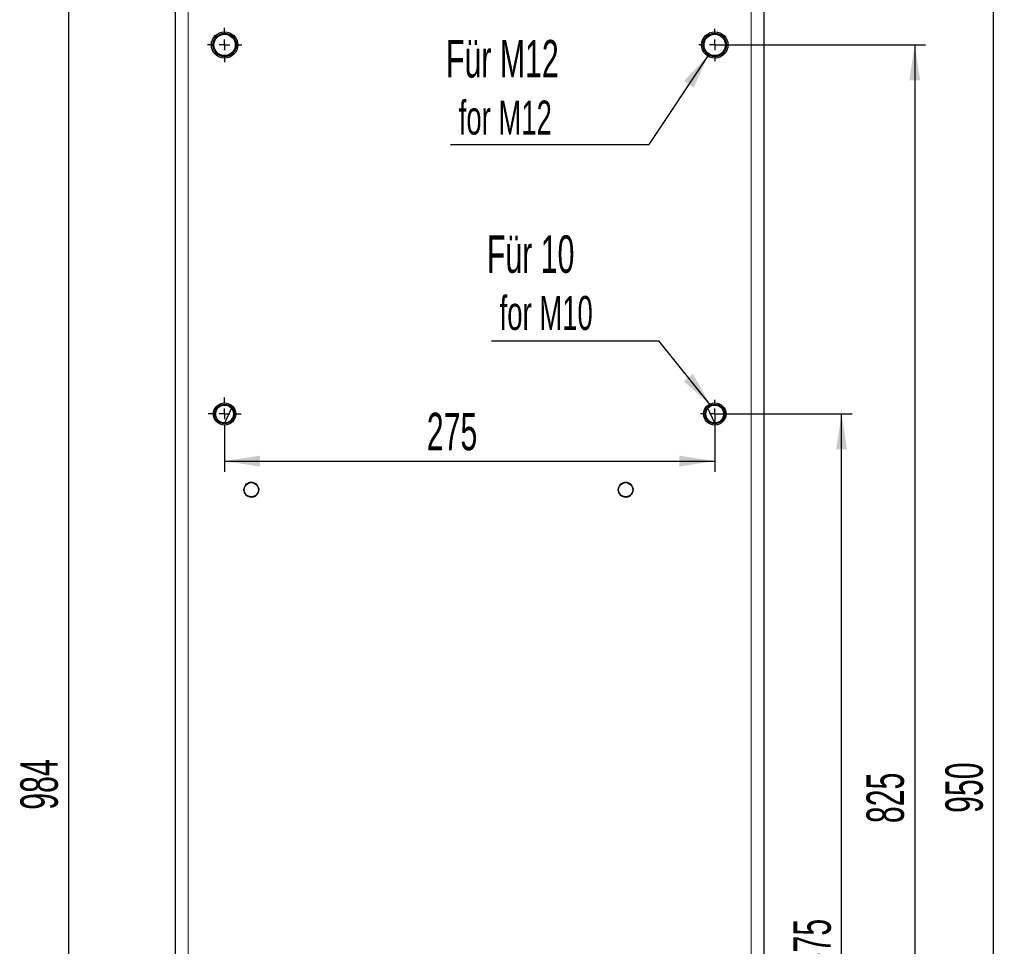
# Model space of a CAD drawing. Header units: millimetres. Extents: x 5 to 418, y 2 to 292.
# Tile 8 of 25: x 59 to 151, y 142 to 229. Entities that reach past the tile are written whole.
import ezdxf

# ---------------------------------------------------------------- set-up
doc = ezdxf.new("R2010")
doc.units = ezdxf.units.MM
doc.layers.add('SLD-0', color=7, linetype='Continuous')
doc.styles.add('SLDTEXTSTYLE0', font='TXT', dxfattribs={"width": 0.605})
doc.dimstyles.new('SLDDIMSTYLE0', dxfattribs={"dimtxt": 3.5, "dimasz": 3.302, "dimexe": 0, "dimexo": 0.0625, "dimgap": 0.875, "dimtad": 1, "dimlfac": 6, "dimrnd": 1e-09, "dimzin": 12, "dimdsep": 46, "dimtxsty": 'SLDTEXTSTYLE0', "dimsah": 1, "dimcen": 0.09, "dimadec": 0, "dimazin": 3, "dimtfac": 1, "dimtofl": 0, "dimtmove": 0, "dimatfit": 3, "dimfxl": 1, "dimfrac": 2, "dimtolj": 1, "dimtzin": 12, "dimarcsym": 0})
doc.dimstyles.new('SLDDIMSTYLE3', dxfattribs={"dimtxt": 0.18, "dimasz": 3.302, "dimexe": 0, "dimexo": 0.0625, "dimgap": 0, "dimtad": 0, "dimtih": 1, "dimtoh": 1, "dimdec": 0, "dimrnd": 1e-09, "dimzin": 0, "dimdsep": 46, "dimtxsty": 'Standard', "dimsah": 1, "dimcen": 0.09, "dimadec": 0, "dimazin": 0, "dimtfac": 3.302, "dimtdec": 0, "dimtofl": 0, "dimtmove": 0, "dimatfit": 3, "dimfxl": 1, "dimfrac": 2, "dimtolj": 1, "dimtzin": 0, "dimarcsym": 0})

# ---------------------------------------------------------------- blocks, each defined once
blk = doc.blocks.new('_D')
at = {"layer": 'SLD-0', "color": 7}
for p, q in [((125.29, 237.573), (150.736, 237.573)), ((149.736, 79.24), (149.736, 237.573)), ((125.29, 79.24), (150.736, 79.24))]:
    blk.add_line(p, q, dxfattribs=at)
for points in [[(149.736, 237.573), (149.228, 234.271), (150.244, 234.271)], [(149.736, 79.24), (150.244, 82.542), (149.228, 82.542)]]:
    blk.add_solid(points, dxfattribs=at)
at = {"layer": 'SLD-0', "color": 7, "insert": (145.225, 154.396), "char_height": 3.5, "attachment_point": 1, "rotation": 90, "style": 'SLDTEXTSTYLE0'}
blk.add_mtext('950', dxfattribs=at)
blk = doc.blocks.new('_D_4')
at = {"layer": 'SLD-0', "color": 7}
for p, q in [((73.748, 240.698), (62.248, 240.698)), ((63.248, 240.698), (63.248, 76.698)), ((73.748, 76.698), (62.248, 76.698))]:
    blk.add_line(p, q, dxfattribs=at)
for points in [[(63.248, 240.698), (62.74, 237.396), (63.756, 237.396)], [(63.248, 76.698), (63.756, 80), (62.74, 80)]]:
    blk.add_solid(points, dxfattribs=at)
at = {"layer": 'SLD-0', "color": 7, "insert": (58.736, 154.688), "char_height": 3.5, "attachment_point": 1, "rotation": 90, "style": 'SLDTEXTSTYLE0'}
blk.add_mtext('984', dxfattribs=at)
blk = doc.blocks.new('_D_5')
at = {"layer": 'SLD-0', "color": 7}
for p, q in [((123.665, 226.198), (143.362, 226.198)), ((142.362, 226.198), (142.362, 88.698)), ((125.398, 88.698), (143.362, 88.698))]:
    blk.add_line(p, q, dxfattribs=at)
for points in [[(142.362, 226.198), (141.854, 222.896), (142.87, 222.896)], [(142.362, 88.698), (142.87, 92), (141.854, 92)]]:
    blk.add_solid(points, dxfattribs=at)
at = {"layer": 'SLD-0', "color": 7, "insert": (137.851, 153.438), "char_height": 3.5, "attachment_point": 1, "rotation": 90, "style": 'SLDTEXTSTYLE0'}
blk.add_mtext('825', dxfattribs=at)
blk = doc.blocks.new('_D_6')
at = {"layer": 'SLD-0', "color": 7}
for p, q in [((123.665, 191.698), (136.525, 191.698)), ((135.525, 95.865), (135.525, 191.698)), ((123.665, 95.865), (136.525, 95.865))]:
    blk.add_line(p, q, dxfattribs=at)
for points in [[(135.525, 191.698), (135.017, 188.396), (136.033, 188.396)], [(135.525, 95.865), (136.033, 99.167), (135.017, 99.167)]]:
    blk.add_solid(points, dxfattribs=at)
at = {"layer": 'SLD-0', "color": 7, "insert": (131.013, 139.771), "char_height": 3.5, "attachment_point": 1, "rotation": 90, "style": 'SLDTEXTSTYLE0'}
blk.add_mtext('575', dxfattribs=at)
blk = doc.blocks.new('_D_7')
at = {"layer": 'SLD-0', "color": 7}
for p, q in [((123.665, 191.698), (123.665, 186.291)), ((77.832, 190.156), (77.832, 186.291)), ((77.832, 187.291), (123.665, 187.291))]:
    blk.add_line(p, q, dxfattribs=at)
for points in [[(77.832, 187.291), (81.134, 186.783), (81.134, 187.799)], [(123.665, 187.291), (120.363, 187.799), (120.363, 186.783)]]:
    blk.add_solid(points, dxfattribs=at)
at = {"layer": 'SLD-0', "color": 7, "insert": (96.738, 191.802), "char_height": 3.5, "attachment_point": 1, "style": 'SLDTEXTSTYLE0'}
blk.add_mtext('275', dxfattribs=at)
blk = doc.blocks.new('SW_NOTE_0_4')
at = {"layer": 'SLD-0', "color": 0}
blk.add_line((-18.553, 0), (0, 0), dxfattribs=at)
at = {"layer": 'SLD-0', "color": 0, "attachment_point": 1, "style": 'SLDTEXTSTYLE0'}
for s, insert, char_height in [('Für M12', (-18.957, 9.767), 3.5), ('for M12', (-17.767, 4.102), 3.175)]:
    blk.add_mtext(s, dxfattribs=dict(at, insert=insert, char_height=char_height))
blk = doc.blocks.new('SW_NOTE_0_5')
at = {"layer": 'SLD-0', "color": 0}
blk.add_line((-15.642, 0), (0, 0), dxfattribs=at)
at = {"layer": 'SLD-0', "color": 0, "attachment_point": 1, "style": 'SLDTEXTSTYLE0'}
for s, insert, char_height in [('Für 10', (-16.066, 9.863), 3.5), ('for M10', (-14.875, 4.198), 3.175)]:
    blk.add_mtext(s, dxfattribs=dict(at, insert=insert, char_height=char_height))
blk = doc.blocks.new('SW_CENTERMARKSYMBOL_4')
at = {"layer": 'SLD-0', "color": 0}
for p, q in [((0, 1), (0, 1.6)), ((-1, 0), (-1.6, 0)), ((0, 0), (-0.5, 0)), ((0, 0), (0, 0.5)), ((0, 0), (0, -0.5)), ((0, 0), (0.5, 0)), ((1, 0), (1.6, 0)), ((0, -1), (0, -1.6))]:
    blk.add_line(p, q, dxfattribs=at)
blk = doc.blocks.new('SW_CENTERMARKSYMBOL_5')
at = {"layer": 'SLD-0', "color": 0}
for p, q in [((0, 1), (0, 1.5)), ((-1, 0), (-1.5, 0)), ((0, 0), (-0.5, 0)), ((0, 0), (0, 0.5)), ((0, 0), (0, -0.5)), ((0, 0), (0.5, 0)), ((1, 0), (1.5, 0)), ((0, -1), (0, -1.5))]:
    blk.add_line(p, q, dxfattribs=at)
blk = doc.blocks.new('SW_CENTERMARKSYMBOL_6')
at = {"layer": 'SLD-0', "color": 0}
for p, q in [((0, 1), (0, 1.542)), ((-1, 0), (-1.542, 0)), ((0, 0), (-0.5, 0)), ((0, 0), (0, 0.5)), ((0, 0), (0, -0.5)), ((0, 0), (0.5, 0)), ((1, 0), (1.542, 0)), ((0, -1), (0, -1.542))]:
    blk.add_line(p, q, dxfattribs=at)
blk = doc.blocks.new('SW_CENTERMARKSYMBOL_7')
at = {"layer": 'SLD-0', "color": 0}
for p, q in [((0, 1), (0, 1.333)), ((-1, 0), (-1.333, 0)), ((0, 0), (-0.5, 0)), ((0, 0), (0, 0.5)), ((0, 0), (0, -0.5)), ((0, 0), (0.5, 0)), ((1, 0), (1.333, 0)), ((0, -1), (0, -1.333))]:
    blk.add_line(p, q, dxfattribs=at)

msp = doc.modelspace()

# ---------------------------------------------------------------- linework, layer by layer
at = {"color": 7, "linetype": 'Continuous', "lineweight": 25}
for p, q in [((73.2482, 84.198), (73.2482, 230.8647)), ((128.2482, 230.8647), (128.2482, 84.198)), ((77.8532, 190.865), (78.4836, 192.2169)), ((123.0127, 192.2169), (123.6431, 190.865))]:
    msp.add_line(p, q, dxfattribs=at)
at = {"color": 7, "linetype": 'Continuous', "lineweight": 18}
for p, q in [((74.4148, 230.8647), (74.4148, 84.198)), ((127.0815, 84.198), (127.0815, 230.8647))]:
    msp.add_line(p, q, dxfattribs=at)
at = {"color": 7, "linetype": 'Continuous', "lineweight": 25}
for centre, radius in [((77.8315, 226.198), 1.2333), ((123.6648, 226.198), 1.2333), ((77.8315, 226.198), 1.1), ((77.8315, 226.198), 1), ((123.6648, 226.198), 1.1), ((123.6648, 226.198), 1), ((77.8315, 191.698), 1.0417), ((77.8315, 191.698), 0.9167), ((77.8315, 191.698), 0.8333), ((123.6648, 191.698), 1.0417), ((123.6648, 191.698), 0.9167), ((123.6648, 191.698), 0.8333), ((80.3315, 184.6147), 0.6667), ((115.3315, 184.6147), 0.6667)]:
    msp.add_circle(centre, radius, dxfattribs=at)
at = {"color": 7, "linetype": 'Continuous', "lineweight": 18}
for points, knots in [([(80.22, 183.9034), (80.1286, 183.9287), (79.9457, 183.9793), (79.7347, 184.1809), (79.6134, 184.4408), (79.6017, 184.7291), (79.7011, 185.0001), (79.8962, 185.2104), (80.1587, 185.3377), (80.3483, 185.3299), (80.443, 185.326)], [0, 0, 0, 0, 0.1250001, 0.2500001, 0.3749999, 0.4999998, 0.6249997, 0.7499998, 0.8750002, 1, 1, 1, 1]), ([(80.443, 185.326), (80.5345, 185.3007), (80.7173, 185.2501), (80.9283, 185.0485), (81.0496, 184.7886), (81.0613, 184.5003), (80.9619, 184.2294), (80.7669, 184.019), (80.5043, 183.8917), (80.3148, 183.8995), (80.22, 183.9034)], [0, 0, 0, 0, 0.1249996, 0.25, 0.3749996, 0.4999994, 0.6250002, 0.7499999, 0.8750002, 1, 1, 1, 1]), ([(115.22, 183.9034), (115.1286, 183.9287), (114.9457, 183.9793), (114.7347, 184.1809), (114.6134, 184.4408), (114.6017, 184.7291), (114.7011, 185.0001), (114.8962, 185.2104), (115.1587, 185.3377), (115.3483, 185.3299), (115.443, 185.326)], [0, 0, 0, 0, 0.1250001, 0.2500005, 0.3750001, 0.4999999, 0.6249998, 0.7500003, 0.8749996, 1, 1, 1, 1]), ([(115.443, 185.326), (115.5345, 185.3007), (115.7173, 185.2501), (115.9283, 185.0485), (116.0496, 184.7886), (116.0613, 184.5003), (115.9619, 184.2294), (115.7669, 184.019), (115.5043, 183.8917), (115.3148, 183.8995), (115.22, 183.9034)], [0, 0, 0, 0, 0.1249996, 0.25, 0.3749996, 0.4999994, 0.6250002, 0.7499999, 0.8750002, 1, 1, 1, 1])]:
    msp.add_open_spline(points, degree=3, knots=knots, dxfattribs=at)

# ---------------------------------------------------------------- block references
at = {"layer": 'SLD-0', "color": 7}
for name, p in [('SW_CENTERMARKSYMBOL_4', (77.8315, 226.198)), ('SW_CENTERMARKSYMBOL_5', (123.6648, 226.198)), ('SW_NOTE_0_4', (117.4928, 216.8965)), ('SW_NOTE_0_5', (118.4232, 198.5291)), ('SW_CENTERMARKSYMBOL_6', (77.8315, 191.698)), ('SW_CENTERMARKSYMBOL_7', (123.6648, 191.698))]:
    msp.add_blockref(name, p, dxfattribs=at)

# ---------------------------------------------------------------- dimensions: what is measured, and where the dimension line sits
for base, p1, p2, picture, middle in [((63.2482, 76.698), (73.7482, 240.698), (73.7482, 76.698), '_D_4', (63.2482, 158.698)), ((149.7365, 237.573), (125.2898, 79.2397), (125.2898, 237.573), '_D', (149.7365, 158.4064)), ((142.3625, 88.698), (123.6648, 226.198), (125.3982, 88.698), '_D_5', (142.3625, 157.448)), ((135.5248, 191.698), (123.6648, 95.8647), (123.6648, 191.698), '_D_6', (135.5248, 143.7814))]:
    dim = msp.add_linear_dim(base=base, p1=p1, p2=p2, angle=90, dimstyle='SLDDIMSTYLE0', dxfattribs=at)
    dim.commit()
    dim.dimension.update_dxf_attribs({"geometry": picture, "text_midpoint": middle, "dimtype": 160})
dim = msp.add_linear_dim(base=(123.6648, 187.2908), p1=(77.8315, 190.1564), p2=(123.6648, 191.698), dimstyle='SLDDIMSTYLE0', dxfattribs=at)
dim.commit()
dim.dimension.update_dxf_attribs({"geometry": '_D_7', "text_midpoint": (100.7482, 187.2908), "dimtype": 160})

# ---------------------------------------------------------------- leaders
for points in [[(123.0764, 225.2687), (117.4928, 216.8965)], [(123.2751, 192.5277), (118.4232, 198.5291)]]:
    msp.add_leader(points, dimstyle='SLDDIMSTYLE3', dxfattribs=at)

doc.saveas('drawing.dxf')
